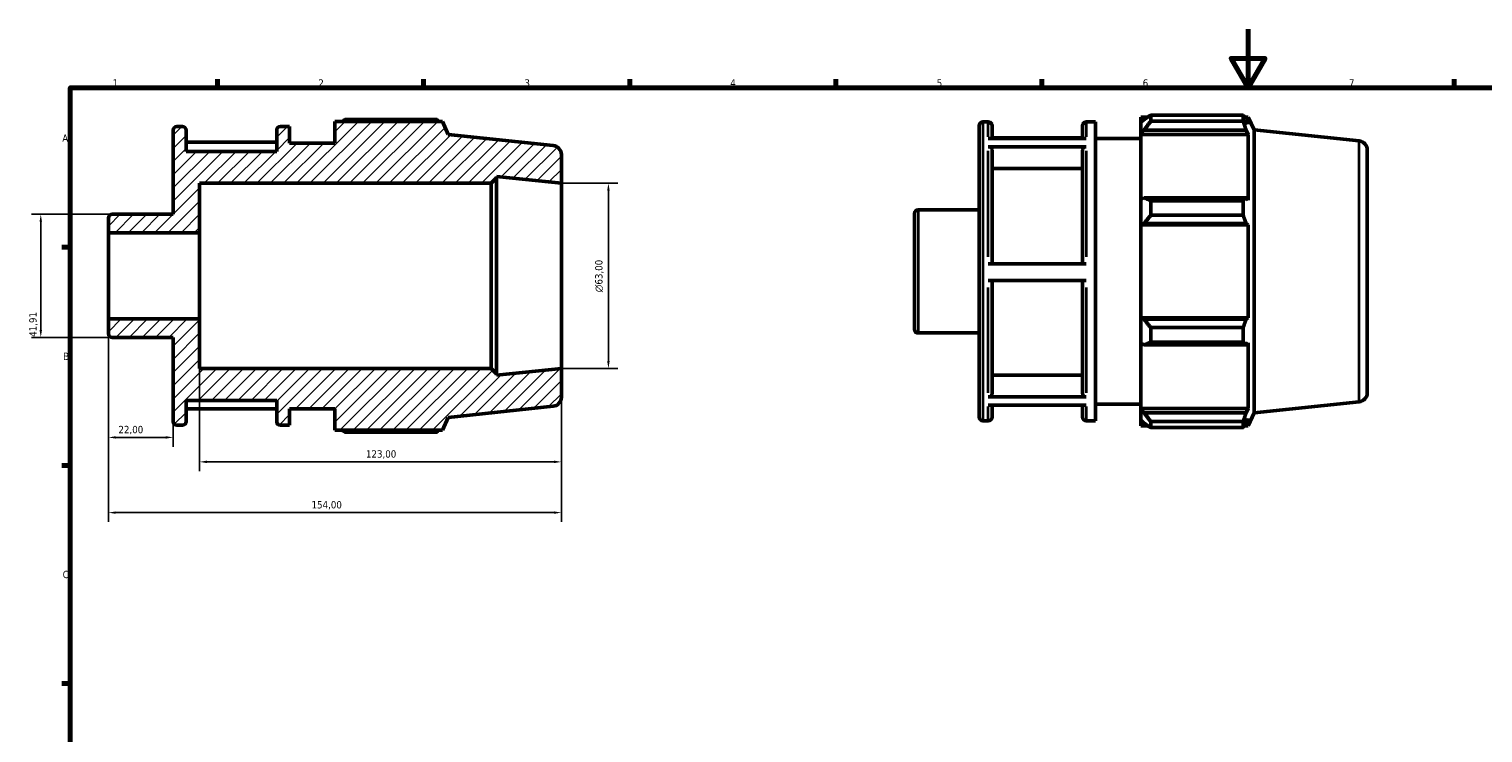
# Model space of a CAD drawing. Header units: millimetres. Extents: x 0 to 931, y 0 to 594.
# Tile 2 of 4: x 6 to 500, y 354 to 594. Entities that reach past the tile are written whole.
import ezdxf

# ---------------------------------------------------------------- set-up
doc = ezdxf.new("R2010")
doc.units = ezdxf.units.MM
for name, color, linetype, lineweight in [('Border (ISO)', 7, 'Continuous', 70), ('Dimension (ISO)', 7, 'Continuous', 25), ('Hatch (ISO)', 7, 'Continuous', 18), ('Visible (ISO)', 7, 'Continuous', 50), ('Visible Narrow (ISO)', 7, 'Continuous', 35)]:
    doc.layers.add(name, color=color, linetype=linetype, lineweight=lineweight)
doc.styles.add('Note Text (ISO)', font='tahoma.ttf')
doc.dimstyles.new('Default (ISO)', dxfattribs={"dimtxt": 2.5, "dimasz": 2.5, "dimexe": 3.175, "dimexo": 0, "dimgap": 0.762, "dimtad": 1, "dimrnd": 1e-08, "dimzin": 0, "dimtxsty": 'Note Text (ISO)', "dimcen": 0.09, "dimdle": 10, "dimclrd": 256, "dimclre": 256, "dimclrt": 232, "dimazin": 0, "dimtfac": 1.40208, "dimtmove": 0, "dimatfit": 3, "dimfxl": 1, "dimtolj": 1, "dimtzin": 0, "dimlwd": -1, "dimlwe": -1, "dimarcsym": 0})

# ---------------------------------------------------------------- blocks, each defined once
blk = doc.blocks.new('Borders Default Border')
at = {"layer": 'Border (ISO)'}
for p, q in [((70.08, 574), (70.08, 576.9)), ((140.17, 574), (140.17, 576.9)), ((210.25, 574), (210.25, 576.9)), ((280.33, 574), (280.33, 576.9)), ((350.42, 574), (350.42, 576.9)), ((490.58, 574), (490.58, 576.9)), ((20, 519.75), (17.1, 519.75)), ((20, 445.5), (17.1, 445.5)), ((20, 371.25), (17.1, 371.25))]:
    blk.add_line(p, q, dxfattribs=at)
at = {"layer": 'Border (ISO)', "flags": 128}
for points in [[(420.5, 594), (420.5, 574), (414.73, 584), (426.27, 584), (420.5, 574)], [(20, 20), (20, 574), (821, 574), (821, 20), (20, 20)]]:
    blk.add_lwpolyline(points, dxfattribs=at)
at = {"layer": 'Border (ISO)', "color": 232, "true_color": 0xca0064, "char_height": 2.5, "attachment_point": 7, "style": 'Note Text (ISO)'}
for s, insert in [('1', (34.48, 574.4)), ('2', (104.37, 574.4)), ('3', (174.43, 574.35)), ('4', (244.42, 574.4)), ('5', (314.64, 574.35)), ('6', (384.66, 574.35)), ('7', (454.77, 574.4)), ('A', (17.29, 555.62)), ('B', (17.59, 481.37)), ('C', (17.43, 407.08))]:
    blk.add_mtext(s, dxfattribs=dict(at, insert=insert))
blk = doc.blocks.new('*D8')
at = {"layer": 'Defpoints', "color": 0, "transparency": 16777216}
for p in [(187, 541.5), (187, 478.5), (203, 478.5)]:
    blk.add_point(p, dxfattribs=at)
at = {"layer": 'Dimension (ISO)', "transparency": 16777216}
for p, q in [((187, 541.5), (206.18, 541.5)), ((203, 539), (203, 481)), ((187, 478.5), (206.18, 478.5))]:
    blk.add_line(p, q, dxfattribs=at)
for points in [[(202.58, 539), (203.42, 539), (203, 541.5)], [(202.58, 481), (203.42, 481), (203, 478.5)]]:
    blk.add_solid(points, dxfattribs=at)
at = {"layer": 'Dimension (ISO)', "color": 232, "true_color": 0xca0064, "transparency": 16777216, "insert": (198.48, 504.44), "char_height": 2.5, "attachment_point": 1, "rotation": 90, "style": 'Note Text (ISO)'}
blk.add_mtext('\\A1;\\fAIGDT|b0|i0;\\H2.5000;\\ln\\fTahoma|b0|i0;\\H2.5000;63,00', dxfattribs=at)
blk = doc.blocks.new('*D9')
at = {"layer": 'Defpoints', "color": 0, "transparency": 16777216}
for p in [(33, 495.33), (55, 460.41), (33, 455.02)]:
    blk.add_point(p, dxfattribs=at)
at = {"layer": 'Dimension (ISO)', "transparency": 16777216}
for p, q in [((33, 495.33), (33, 451.84)), ((55, 460.41), (55, 451.84)), ((52.5, 455.02), (35.5, 455.02))]:
    blk.add_line(p, q, dxfattribs=at)
for points in [[(35.5, 455.44), (35.5, 454.6), (33, 455.02)], [(52.5, 455.44), (52.5, 454.6), (55, 455.02)]]:
    blk.add_solid(points, dxfattribs=at)
at = {"layer": 'Dimension (ISO)', "color": 232, "true_color": 0xca0064, "transparency": 16777216, "insert": (36.39, 458.95), "char_height": 2.5, "attachment_point": 1, "style": 'Note Text (ISO)'}
blk.add_mtext('\\A1;22,00', dxfattribs=at)
blk = doc.blocks.new('*D10')
at = {"layer": 'Defpoints', "color": 0, "transparency": 16777216}
for p in [(64, 495.33), (187, 478.5), (187, 446.7)]:
    blk.add_point(p, dxfattribs=at)
at = {"layer": 'Dimension (ISO)', "transparency": 16777216}
for p, q in [((64, 495.33), (64, 443.53)), ((187, 478.5), (187, 443.53)), ((66.5, 446.7), (184.5, 446.7))]:
    blk.add_line(p, q, dxfattribs=at)
for points in [[(66.5, 447.12), (66.5, 446.28), (64, 446.7)], [(184.5, 447.12), (184.5, 446.28), (187, 446.7)]]:
    blk.add_solid(points, dxfattribs=at)
at = {"layer": 'Dimension (ISO)', "color": 232, "true_color": 0xca0064, "transparency": 16777216, "insert": (120.55, 450.64), "char_height": 2.5, "attachment_point": 1, "style": 'Note Text (ISO)'}
blk.add_mtext('\\A1;123,00', dxfattribs=at)
blk = doc.blocks.new('*D11')
at = {"layer": 'Defpoints', "color": 0, "transparency": 16777216}
for p in [(33, 495.33), (187, 478.5), (33, 429.43)]:
    blk.add_point(p, dxfattribs=at)
at = {"layer": 'Dimension (ISO)', "transparency": 16777216}
for p, q in [((33, 495.33), (33, 426.25)), ((187, 478.5), (187, 426.25)), ((184.5, 429.43), (35.5, 429.43))]:
    blk.add_line(p, q, dxfattribs=at)
for points in [[(35.5, 429.84), (35.5, 429.01), (33, 429.43)], [(184.5, 429.84), (184.5, 429.01), (187, 429.43)]]:
    blk.add_solid(points, dxfattribs=at)
at = {"layer": 'Dimension (ISO)', "color": 232, "true_color": 0xca0064, "transparency": 16777216, "insert": (102.05, 433.36), "char_height": 2.5, "attachment_point": 1, "style": 'Note Text (ISO)'}
blk.add_mtext('\\A1;154,00', dxfattribs=at)
blk = doc.blocks.new('*D12')
at = {"layer": 'Defpoints', "color": 0, "transparency": 16777216}
for p in [(34.26, 530.96), (9.99, 489.04), (34.26, 489.04)]:
    blk.add_point(p, dxfattribs=at)
at = {"layer": 'Dimension (ISO)', "transparency": 16777216}
for p, q in [((34.26, 530.96), (6.82, 530.96)), ((9.99, 528.46), (9.99, 491.54)), ((34.26, 489.04), (6.82, 489.04))]:
    blk.add_line(p, q, dxfattribs=at)
for points in [[(9.58, 528.46), (10.41, 528.46), (9.99, 530.96)], [(9.58, 491.54), (10.41, 491.54), (9.99, 489.04)]]:
    blk.add_solid(points, dxfattribs=at)
at = {"layer": 'Dimension (ISO)', "color": 232, "true_color": 0xca0064, "transparency": 16777216, "insert": (6.06, 489.26), "char_height": 2.5, "attachment_point": 1, "rotation": 90, "style": 'Note Text (ISO)'}
blk.add_mtext('\\A1;41,91', dxfattribs=at)

msp = doc.modelspace()

# ---------------------------------------------------------------- hatches: boundary and pattern name
at = {"layer": 'Hatch (ISO)'}
h = msp.add_hatch(dxfattribs=at)
h.set_pattern_fill('ANSI31', color=256, scale=25.4, style=0)
h.set_pattern_definition([(45, (0, 0), (-2.245064, 2.245064), [])])
edge = h.paths.add_edge_path()
edge.add_ellipse((183.85, 468.736), major_axis=(0.329, -3.133), ratio=1, start_angle=0, end_angle=84)
edge.add_line((187, 468.736), (187, 478.5))
edge.add_line((187, 478.5), (165, 476.188))
edge.add_line((165, 476.188), (165, 476.61))
edge.add_line((165, 476.61), (163.11, 478.5))
edge.add_line((163.11, 478.5), (64, 478.5))
edge.add_line((64, 478.5), (64, 495.331))
edge.add_line((64, 495.331), (33, 495.331))
edge.add_line((33, 495.331), (33, 490.305))
edge.add_ellipse((34.26, 490.305), major_axis=(-1.26, 0), ratio=1, start_angle=0, end_angle=90)
edge.add_line((34.26, 489.045), (55, 489.045))
edge.add_line((55, 489.045), (55, 460.41))
edge.add_ellipse((56.26, 460.41), major_axis=(-1.26, 0), ratio=1, start_angle=0, end_angle=90)
edge.add_line((56.26, 459.15), (58.14, 459.15))
edge.add_ellipse((58.14, 460.41), major_axis=(0, -1.26), ratio=1, start_angle=0, end_angle=90)
edge.add_line((59.4, 460.41), (59.4, 467.625))
edge.add_line((59.4, 467.625), (90.2, 467.625))
edge.add_line((90.2, 467.625), (90.2, 460.41))
edge.add_ellipse((91.46, 460.41), major_axis=(-1.26, 0), ratio=1, start_angle=0, end_angle=90)
edge.add_line((91.46, 459.15), (94.6, 459.15))
edge.add_line((94.6, 459.15), (94.6, 464.8))
edge.add_line((94.6, 464.8), (110, 464.8))
edge.add_line((110, 464.8), (110, 457.455))
edge.add_line((110, 457.455), (146.542, 457.455))
edge.add_line((146.542, 457.455), (148.5, 461.853))
edge.add_line((148.5, 461.853), (184.179, 465.604))
edge = h.paths.add_edge_path()
edge.add_ellipse((183.85, 551.264), major_axis=(3.15, 0), ratio=1, start_angle=0, end_angle=84)
edge.add_line((184.179, 554.396), (148.5, 558.147))
edge.add_line((148.5, 558.147), (146.542, 562.545))
edge.add_line((146.542, 562.545), (110, 562.545))
edge.add_line((110, 562.545), (110, 555.2))
edge.add_line((110, 555.2), (94.6, 555.2))
edge.add_line((94.6, 555.2), (94.6, 560.85))
edge.add_line((94.6, 560.85), (91.46, 560.85))
edge.add_ellipse((91.46, 559.59), major_axis=(0, 1.26), ratio=1, start_angle=0, end_angle=90)
edge.add_line((90.2, 559.59), (90.2, 552.375))
edge.add_line((90.2, 552.375), (59.4, 552.375))
edge.add_line((59.4, 552.375), (59.4, 559.59))
edge.add_ellipse((58.14, 559.59), major_axis=(1.26, 0), ratio=1, start_angle=0, end_angle=90)
edge.add_line((58.14, 560.85), (56.26, 560.85))
edge.add_ellipse((56.26, 559.59), major_axis=(0, 1.26), ratio=1, start_angle=0, end_angle=90)
edge.add_line((55, 559.59), (55, 530.955))
edge.add_line((55, 530.955), (34.26, 530.955))
edge.add_ellipse((34.26, 529.695), major_axis=(0, 1.26), ratio=1, start_angle=0, end_angle=90)
edge.add_line((33, 529.695), (33, 524.668))
edge.add_line((33, 524.668), (64, 524.668))
edge.add_line((64, 524.668), (64, 541.5))
edge.add_line((64, 541.5), (163.11, 541.5))
edge.add_line((163.11, 541.5), (165, 543.39))
edge.add_line((165, 543.39), (165, 543.812))
edge.add_line((165, 543.812), (187, 541.5))
edge.add_line((187, 541.5), (187, 551.264))

# ---------------------------------------------------------------- linework, layer by layer
at = {"layer": 'Visible (ISO)'}
for p, q in [((384.031, 564.065), (384.031, 562.172)), ((384.031, 564.065), (386.437, 564.065)), ((387.421, 564.682), (387.421, 562.639)), ((387.421, 564.682), (418.812, 564.682)), ((418.812, 562.639), (418.812, 564.682)), ((419.25, 564.065), (420.573, 564.065)), ((422.531, 559.666), (420.573, 564.065)), ((420.573, 561.633), (420.573, 564.065)), ((55, 559.59), (55, 530.955)), ((58.14, 560.85), (56.26, 560.85)), ((59.4, 552.375), (59.4, 559.59)), ((90.2, 559.59), (90.2, 552.375)), ((94.6, 560.85), (91.46, 560.85)), ((94.6, 555.2), (94.6, 560.85)), ((146.542, 562.545), (110, 562.545)), ((110, 562.545), (110, 555.2)), ((144.781, 563.162), (113.39, 563.162)), ((148.5, 558.147), (146.542, 562.545)), ((329.031, 461.93), (329.031, 561.11)), ((330.291, 562.37), (332.171, 562.37)), ((333.431, 561.11), (333.431, 556.781)), ((364.231, 556.781), (364.231, 561.11)), ((365.491, 562.37), (368.631, 562.37)), ((368.631, 460.67), (368.631, 562.37)), ((385.161, 563.249), (384.031, 562.172)), ((384.031, 558.629), (384.031, 562.172)), ((384.031, 558.629), (385.161, 559.631)), ((384.031, 558.128), (384.031, 558.629)), ((385.161, 559.631), (419.818, 559.631)), ((418.812, 562.639), (387.421, 562.639)), ((420.573, 561.633), (419.818, 563.249)), ((419.818, 559.631), (420.573, 558.128)), ((422.531, 463.373), (422.531, 559.666)), ((458.21, 555.916), (422.531, 559.666)), ((90.2, 555.501), (59.4, 555.501)), ((110, 555.2), (94.6, 555.2)), ((184.179, 554.396), (148.5, 558.147)), ((332.171, 556.781), (365.491, 556.781)), ((365.491, 553.93), (332.171, 553.93)), ((364.231, 557.021), (333.431, 557.021)), ((368.631, 556.72), (384.031, 556.72)), ((384.031, 558.128), (384.031, 536.043)), ((384.031, 558.128), (420.573, 558.128)), ((420.573, 535.782), (420.573, 558.128)), ((90.2, 552.375), (59.4, 552.375)), ((187, 541.5), (187, 551.264)), ((333.431, 552.837), (333.431, 514.079)), ((364.231, 514.079), (364.231, 552.837)), ((461.031, 552.784), (461.031, 470.256)), ((165, 543.39), (165, 543.812)), ((165, 543.812), (187, 541.5)), ((364.231, 546.574), (333.431, 546.574)), ((64, 524.668), (64, 541.5)), ((64, 541.5), (163.11, 541.5)), ((163.11, 541.5), (165, 543.39)), ((163.11, 541.5), (163.11, 478.5)), ((165, 476.61), (165, 543.39)), ((187, 478.5), (187, 541.5)), ((385.161, 536.565), (384.031, 536.043)), ((384.031, 527.49), (384.031, 536.043)), ((419.818, 536.565), (385.161, 536.565)), ((387.421, 535.583), (387.421, 530.651)), ((387.421, 535.583), (418.812, 535.583)), ((418.812, 530.651), (418.812, 535.583)), ((420.573, 535.782), (419.818, 536.565)), ((33, 529.695), (33, 524.668)), ((55, 530.955), (34.26, 530.955)), ((307.031, 491.825), (307.031, 531.215)), ((308.291, 532.475), (329.031, 532.475)), ((418.812, 530.651), (387.421, 530.651)), ((33, 524.668), (64, 524.668)), ((33, 495.331), (33, 524.668)), ((64, 495.331), (64, 524.668)), ((384.031, 527.49), (385.161, 527.83)), ((384.031, 527.32), (384.031, 527.49)), ((384.031, 527.32), (384.031, 495.719)), ((384.031, 527.32), (420.573, 527.32)), ((385.161, 527.83), (419.818, 527.83)), ((419.818, 527.83), (420.573, 527.32)), ((420.573, 495.719), (420.573, 527.32)), ((332.171, 514.079), (365.491, 514.079)), ((365.491, 508.429), (332.171, 508.429)), ((333.431, 508.429), (333.431, 469.91)), ((364.231, 469.91), (364.231, 508.429)), ((64, 495.331), (33, 495.331)), ((33, 495.331), (33, 490.305)), ((64, 478.5), (64, 495.331)), ((384.031, 495.549), (384.031, 495.719)), ((384.031, 495.719), (420.573, 495.719)), ((384.031, 486.996), (384.031, 495.549)), ((385.161, 495.21), (384.031, 495.549)), ((419.818, 495.21), (385.161, 495.21)), ((420.573, 495.719), (419.818, 495.21)), ((308.291, 490.565), (329.031, 490.565)), ((387.421, 492.389), (387.421, 487.456)), ((387.421, 492.389), (418.812, 492.389)), ((418.812, 487.456), (418.812, 492.389)), ((34.26, 489.045), (55, 489.045)), ((55, 489.045), (55, 460.41)), ((384.031, 486.996), (385.161, 486.475)), ((384.031, 486.996), (384.031, 464.912)), ((385.161, 486.475), (419.818, 486.475)), ((418.812, 487.456), (387.421, 487.456)), ((419.818, 486.475), (420.573, 487.257)), ((420.573, 464.912), (420.573, 487.257)), ((163.11, 478.5), (64, 478.5)), ((165, 476.61), (163.11, 478.5)), ((187, 478.5), (165, 476.188)), ((165, 476.188), (165, 476.61)), ((187, 468.736), (187, 478.5)), ((333.431, 476.168), (364.231, 476.168)), ((59.4, 460.41), (59.4, 467.625)), ((59.4, 467.625), (90.2, 467.625)), ((59.4, 464.739), (90.2, 464.739)), ((90.2, 467.625), (90.2, 460.41)), ((94.6, 459.15), (94.6, 464.8)), ((94.6, 464.8), (110, 464.8)), ((110, 464.8), (110, 457.455)), ((148.5, 461.853), (184.179, 465.604)), ((332.171, 468.818), (365.491, 468.818)), ((365.491, 466.018), (332.171, 466.018)), ((333.431, 466.018), (333.431, 461.93)), ((364.231, 461.93), (364.231, 466.018)), ((368.631, 466.32), (384.031, 466.32)), ((384.031, 464.411), (384.031, 464.912)), ((384.031, 464.912), (420.573, 464.912)), ((420.573, 464.912), (419.818, 463.408)), ((458.21, 467.123), (422.531, 463.373)), ((146.542, 457.455), (148.5, 461.853)), ((330.291, 460.67), (332.171, 460.67)), ((365.491, 460.67), (368.631, 460.67)), ((384.031, 460.868), (384.031, 464.411)), ((385.161, 463.408), (384.031, 464.411)), ((384.031, 460.868), (385.161, 459.79)), ((384.031, 460.868), (384.031, 458.975)), ((419.818, 463.408), (385.161, 463.408)), ((387.421, 460.4), (387.421, 458.357)), ((387.421, 460.4), (418.812, 460.4)), ((418.812, 458.357), (418.812, 460.4)), ((419.818, 459.79), (420.573, 461.407)), ((422.531, 463.373), (420.573, 458.975)), ((420.573, 458.975), (420.573, 461.407)), ((56.26, 459.15), (58.14, 459.15)), ((91.46, 459.15), (94.6, 459.15)), ((110, 457.455), (146.542, 457.455)), ((113.39, 456.838), (144.781, 456.838)), ((384.031, 458.975), (386.437, 458.975)), ((418.812, 458.357), (387.421, 458.357)), ((419.25, 458.975), (420.573, 458.975))]:
    msp.add_line(p, q, dxfattribs=at)
for centre, radius, start, end in [((56.26, 559.59), 1.26, 90, 180), ((58.14, 559.59), 1.26, 0, 90), ((91.46, 559.59), 1.26, 90, 180), ((330.291, 561.11), 1.26, 90, 180), ((332.171, 561.11), 1.26, 0, 90), ((365.491, 561.11), 1.26, 90, 180), ((183.85, 551.264), 3.15, 0, 84), ((457.881, 552.784), 3.15, 0, 84), ((34.26, 529.695), 1.26, 90, 180), ((308.291, 531.215), 1.26, 90, 180), ((34.26, 490.305), 1.26, 180, 270), ((308.291, 491.825), 1.26, 180, 270), ((457.881, 470.256), 3.15, 276, 0), ((183.85, 468.736), 3.15, 276, 0), ((56.26, 460.41), 1.26, 180, 270), ((58.14, 460.41), 1.26, 270, 0), ((91.46, 460.41), 1.26, 180, 270), ((330.291, 461.93), 1.26, 180, 270), ((332.171, 461.93), 1.26, 270, 0), ((365.491, 461.93), 1.26, 180, 270)]:
    msp.add_arc(centre, radius, start, end, dxfattribs=at)
for points, weights in [([(387.421, 564.682), (386.246, 563.951), (385.161, 563.249)], [1.01199661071, 1.00869266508, 1.00457877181]), ([(418.812, 564.682), (419.335, 563.951), (419.818, 563.249)], [1, 1.00172060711, 1.00262503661]), ([(112.405, 562.545), (112.889, 562.851), (113.39, 563.162)], [1.00902870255, 1.01058643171, 1.01199661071]), ([(145.219, 562.545), (145.004, 562.851), (144.781, 563.162)], [1.00131673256, 1.00073228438, 1]), ([(385.161, 559.631), (386.246, 561.105), (387.421, 562.639)], [1.00457877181, 1.00869266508, 1.01199661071]), ([(419.818, 559.631), (419.335, 561.105), (418.812, 562.639)], [1.00262503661, 1.00172060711, 1]), ([(387.421, 535.583), (386.246, 536.084), (385.161, 536.565)], [1.01199661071, 1.00869266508, 1.00457877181]), ([(418.812, 535.583), (419.335, 536.084), (419.818, 536.565)], [1, 1.00172060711, 1.00262503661]), ([(385.161, 527.83), (386.246, 529.212), (387.421, 530.651)], [1.00457877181, 1.00869266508, 1.01199661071]), ([(419.818, 527.83), (419.335, 529.212), (418.812, 530.651)], [1.00262503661, 1.00172060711, 1]), ([(387.421, 492.389), (386.246, 493.828), (385.161, 495.21)], [1.01199661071, 1.00869266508, 1.00457877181]), ([(418.812, 492.389), (419.335, 493.828), (419.818, 495.21)], [1, 1.00172060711, 1.00262503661]), ([(385.161, 486.475), (386.246, 486.955), (387.421, 487.456)], [1.00457877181, 1.00869266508, 1.01199661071]), ([(419.818, 486.475), (419.335, 486.955), (418.812, 487.456)], [1.00262503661, 1.00172060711, 1]), ([(387.421, 460.4), (386.246, 461.935), (385.161, 463.408)], [1.01199661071, 1.00869266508, 1.00457877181]), ([(385.161, 459.79), (386.246, 459.088), (387.421, 458.357)], [1.00457877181, 1.00869266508, 1.01199661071]), ([(418.812, 460.4), (419.335, 461.935), (419.818, 463.408)], [1, 1.00172060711, 1.00262503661]), ([(419.818, 459.79), (419.335, 459.088), (418.812, 458.357)], [1.00262503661, 1.00172060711, 1]), ([(113.39, 456.838), (112.889, 457.149), (112.405, 457.455)], [1.01199661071, 1.01058643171, 1.00902870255]), ([(144.781, 456.838), (145.004, 457.149), (145.219, 457.455)], [1, 1.00073228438, 1.00131673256])]:
    msp.add_rational_spline(points, weights, degree=2, dxfattribs=at)
for points, knots in [([(332.171, 553.93), (332.327, 553.93), (332.51, 553.899), (332.797, 553.796), (332.952, 553.706), (333.172, 553.515), (333.276, 553.38), (333.395, 553.131), (333.431, 552.972), (333.431, 552.837)], [0, 0, 0, 0, 0.04662232, 0.04662232, 0.09328877, 0.09328877, 0.14001009, 0.14001009, 0.18677926, 0.18677926, 0.18677926, 0.18677926]), ([(364.231, 552.837), (364.231, 552.972), (364.268, 553.131), (364.387, 553.38), (364.491, 553.515), (364.711, 553.706), (364.866, 553.796), (365.153, 553.899), (365.336, 553.93), (365.491, 553.93)], [0.56035354, 0.56035354, 0.56035354, 0.56035354, 0.60712271, 0.60712271, 0.65384404, 0.65384404, 0.70051049, 0.70051049, 0.74713281, 0.74713281, 0.74713281, 0.74713281]), ([(333.431, 469.91), (333.431, 469.775), (333.395, 469.617), (333.276, 469.367), (333.172, 469.233), (332.952, 469.042), (332.797, 468.952), (332.51, 468.849), (332.327, 468.818), (332.171, 468.818)], [0.56018019, 0.56018019, 0.56018019, 0.56018019, 0.60691189, 0.60691189, 0.65361082, 0.65361082, 0.70027219, 0.70027219, 0.74690333, 0.74690333, 0.74690333, 0.74690333]), ([(365.491, 468.818), (365.336, 468.818), (365.153, 468.849), (364.866, 468.952), (364.71, 469.042), (364.49, 469.233), (364.387, 469.367), (364.268, 469.617), (364.231, 469.775), (364.231, 469.91)], [0, 0, 0, 0, 0.04663114, 0.04663114, 0.09329251, 0.09329251, 0.13999145, 0.13999145, 0.18672314, 0.18672314, 0.18672314, 0.18672314])]:
    msp.add_open_spline(points, degree=3, knots=knots, dxfattribs=at)
at = {"layer": 'Visible Narrow (ISO)'}
for p, q in [((330.291, 561.744), (330.291, 461.296)), ((332.171, 557.317), (332.171, 562.356)), ((365.491, 562.356), (365.491, 557.317)), ((458.21, 467.67), (458.21, 555.37)), ((332.171, 516.452), (332.171, 552.571)), ((365.491, 552.571), (365.491, 516.452)), ((308.291, 532.217), (308.291, 490.823)), ((332.171, 470.156), (332.171, 506.058)), ((365.491, 506.058), (365.491, 470.156)), ((332.171, 460.683), (332.171, 465.505)), ((365.491, 465.505), (365.491, 460.683))]:
    msp.add_line(p, q, dxfattribs=at)

# ---------------------------------------------------------------- block references
msp.add_blockref('Borders Default Border', (0, 0))

# ---------------------------------------------------------------- dimensions: what is measured, and where the dimension line sits
at = {"layer": 'Dimension (ISO)'}
dim = msp.add_linear_dim(base=(203, 478.5), p1=(187, 541.5), p2=(187, 478.5), angle=90, text='\\fAIGDT|b0|i0;\\H2.5000;\\ln\\fTahoma|b0|i0;\\H2.5000;<>', dimstyle='Default (ISO)', override={"dimdec": 2, "dimtp": 0, "dimtm": 0, "dimtdec": 2, "dimtofl": 0, "dimatfit": 1}, dxfattribs=at)
dim.commit()
dim.dimension.update_dxf_attribs({"geometry": '*D8', "text_midpoint": (203, 510), "dimtype": 160})
for base, p1, p2, angle, picture, middle in [((9.993, 489.045), (34.26, 530.955), (34.26, 489.045), 90, '*D12', (9.993, 493.363)), ((33, 455.019), (55, 460.41), (33, 495.331), 180, '*D9', (40.5, 455.019)), ((33, 429.427), (187, 478.5), (33, 495.331), 180, '*D11', (107, 429.427)), ((187, 446.701), (64, 495.331), (187, 478.5), 180, '*D10', (125.5, 446.701))]:
    dim = msp.add_linear_dim(base=base, p1=p1, p2=p2, angle=angle, dimstyle='Default (ISO)', override={"dimdec": 2, "dimtp": 0, "dimtm": 0, "dimtdec": 2, "dimtofl": 0, "dimatfit": 1}, dxfattribs=at)
    dim.commit()
    dim.dimension.update_dxf_attribs({"geometry": picture, "text_midpoint": middle, "dimtype": 160})

doc.saveas('drawing.dxf')
